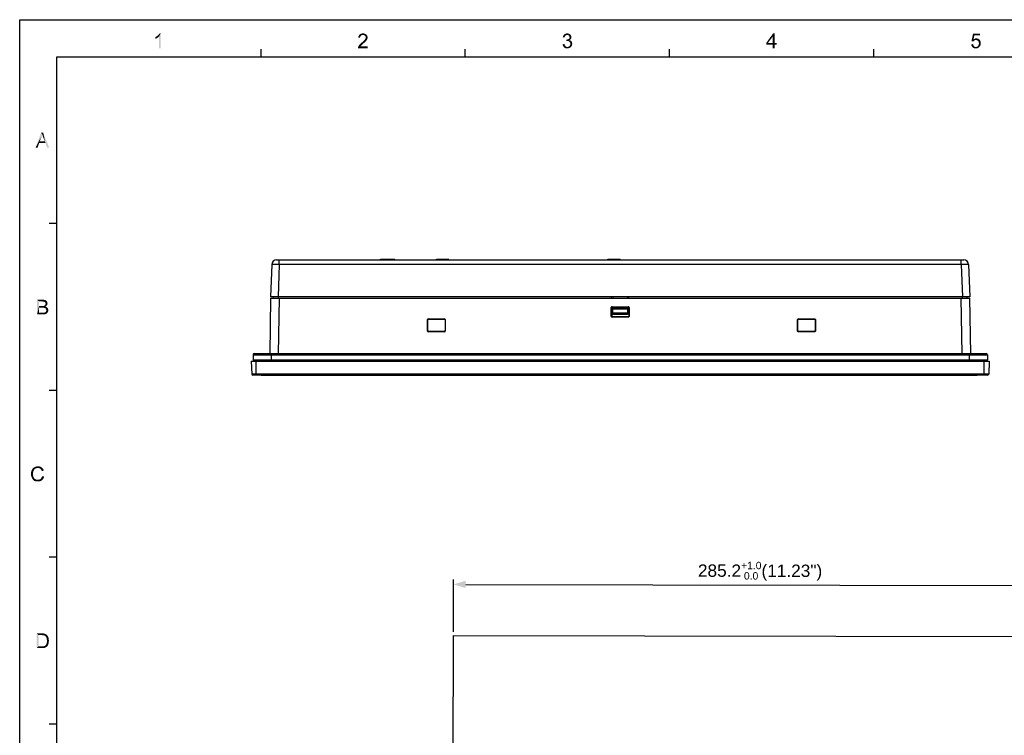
# Model space of a CAD drawing. Extents: x 0 to 1189, y 0 to 841.
# Tile 7 of 96: x 0 to 399, y 551 to 841. Entities that reach past the tile are written whole.
import ezdxf

# ---------------------------------------------------------------- set-up
doc = ezdxf.new("R2010")
doc.units = 0
doc.header["$LTSCALE"] = 65.395
doc.header["$PDMODE"] = 3
doc.header["$PDSIZE"] = 0.3125
doc.layers.get('0').update_dxf_attribs({"linetype": 'CONTINUOUS'})
doc.layers.get('Defpoints').update_dxf_attribs({"linetype": 'CONTINUOUS'})
doc.layers.add('7_ALL_FEATURES', color=7, linetype='CONTINUOUS')
doc.layers.add('8_ALL_NOTES_BALLOONS_SYMBOLS_GT', color=7, linetype='CONTINUOUS')
doc.styles.add('TEXTSTYLE_2', font='arial.ttf')
doc.dimstyles.new('DIMSTYLE_2', dxfattribs={"dimtxt": 5, "dimasz": 5, "dimexe": 2, "dimexo": 1.5, "dimgap": 1.25, "dimtad": 1, "dimdec": 1, "dimzin": 0, "dimdsep": 46, "dimtxsty": 'TEXTSTYLE_2', "dimblk": '_ARROW_FILLED', "dimblk1": '_ARROW_FILLED', "dimblk2": '_ARROW_FILLED', "dimcen": 0.09, "dimadec": 0, "dimazin": 0, "dimtol": 1, "dimtp": 1, "dimtfac": 0.6, "dimtdec": 1, "dimtofl": 0, "dimtmove": 0, "dimatfit": 3, "dimldrblk": '_ARROW_FILLED', "dimfxl": 0, "dimtolj": 1, "dimtzin": 0, "dimarcsym": 0})

# ---------------------------------------------------------------- blocks, each defined once
blk = doc.blocks.new('_ARROW_FILLED')
at = {"color": 0, "linetype": 'ByBlock'}
blk.add_solid([(0, 0), (-1, 0.3), (-1, -0.3)], dxfattribs=at)
blk = doc.blocks.new('*D4')
at = {"color": 0, "linetype": 'Continuous', "lineweight": -2}
for p, q in [((175.73, 593.11), (175.77, 614.27)), ((180.77, 612.26), (455.99, 611.79)), ((460.96, 592.62), (460.99, 613.78))]:
    blk.add_line(p, q, dxfattribs=at)
at = {"layer": 'Defpoints', "color": 0, "linetype": 'Continuous'}
for p in [(460.99, 611.78), (175.73, 591.61), (460.95, 591.12)]:
    blk.add_point(p, dxfattribs=at)
at = {"color": 0, "linetype": 'Continuous', "lineweight": -2, "xscale": 5, "yscale": 5, "zscale": 5}
for p, rotation in [((175.77, 612.27), 179.9018885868), ((460.99, 611.78), 359.9018885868)]:
    blk.add_blockref('_ARROW_FILLED', p, dxfattribs=dict(at, rotation=rotation))
at = {"color": 0, "linetype": 'Continuous', "insert": (300.02, 617.61), "char_height": 5, "attachment_point": 5, "rotation": 359.9019, "style": 'TEXTSTYLE_2'}
blk.add_mtext('\\A1;285.2{\\H3.000000;\\S+1.0^  0.0;}(11.23")', dxfattribs=at)

msp = doc.modelspace()

# ---------------------------------------------------------------- linework, layer by layer
at = {"color": 4, "linetype": 'Continuous'}
for p, q in [((0, 0), (0, 841)), ((0, 841), (1189, 841))]:
    msp.add_line(p, q, dxfattribs=at)
at = {"color": 3, "linetype": 'Continuous'}
for p, q in [((15, 15), (15, 826)), ((15, 826), (1174, 826)), ((97.79, 826), (97.79, 829)), ((180.57, 826), (180.57, 829)), ((263.36, 826), (263.36, 829)), ((346.14, 826), (346.14, 829)), ((15, 758.42), (12, 758.42)), ((15, 690.83), (12, 690.83)), ((15, 623.25), (12, 623.25)), ((15, 555.67), (12, 555.67))]:
    msp.add_line(p, q, dxfattribs=at)
at = {"color": 7, "linetype": 'Continuous'}
for p, q in [((94.8, 702.84), (94.8, 702.74)), ((391.89, 702.84), (391.9, 702.74))]:
    msp.add_line(p, q, dxfattribs=at)
at = {"color": 1, "linetype": 'Continuous'}
for points in [[(54.95, 833.95), (55.22, 834.08), (56.42, 834.13)], [(54.95, 833.95), (56.42, 834.13), (56.11, 833.86)], [(56.11, 833.86), (54.95, 833.24), (54.95, 833.95)], [(56.42, 834.13), (55.22, 834.08), (55.53, 834.26)], [(55.53, 834.26), (55.75, 834.44), (57.18, 835.46)], [(56.42, 834.13), (55.53, 834.26), (57.18, 835.46)], [(55.75, 834.44), (56.02, 834.66), (57.18, 835.46)], [(56.02, 834.66), (56.24, 834.84), (57.18, 835.46)], [(56.24, 834.84), (56.42, 835.06), (57.18, 835.46)], [(56.42, 835.06), (56.55, 835.24), (57.18, 835.46)], [(56.42, 829.46), (56.42, 834.13), (57.18, 835.46)], [(56.42, 829.46), (57.18, 835.46), (57.18, 829.46)], [(57.18, 835.46), (56.55, 835.24), (56.69, 835.46)], [(137.96, 833.91), (137.21, 833.73), (137.25, 834.08)], [(137.21, 833.73), (137.96, 833.91), (137.96, 833.64)], [(138.14, 834.31), (137.25, 834.08), (137.38, 834.44)], [(138.14, 834.31), (138.01, 834.13), (137.25, 834.08)], [(137.25, 834.08), (138.01, 834.13), (137.96, 833.91)], [(138.63, 834.75), (138.41, 834.62), (137.38, 834.44)], [(138.63, 834.75), (137.38, 834.44), (137.56, 834.75)], [(138.41, 834.62), (138.27, 834.48), (137.38, 834.44)], [(137.38, 834.44), (138.27, 834.48), (138.14, 834.31)], [(140.45, 834.97), (137.56, 834.75), (137.78, 835.02)], [(140.45, 834.97), (139.12, 834.84), (137.56, 834.75)], [(139.12, 834.84), (138.85, 834.79), (137.56, 834.75)], [(137.56, 834.75), (138.85, 834.79), (138.63, 834.75)], [(140.18, 835.19), (137.78, 835.02), (138.05, 835.19)], [(137.78, 835.02), (140.18, 835.19), (140.45, 834.97)], [(139.87, 835.33), (138.05, 835.19), (138.36, 835.33)], [(138.05, 835.19), (139.87, 835.33), (140.18, 835.19)], [(139.52, 835.42), (138.36, 835.33), (138.72, 835.42)], [(138.36, 835.33), (139.52, 835.42), (139.87, 835.33)], [(138.72, 835.42), (139.12, 835.46), (139.52, 835.42)], [(139.34, 834.79), (139.12, 834.84), (140.45, 834.97)], [(139.56, 834.75), (139.34, 834.79), (140.45, 834.97)], [(139.56, 834.75), (140.45, 834.97), (140.67, 834.71)], [(140.67, 834.71), (139.74, 834.66), (139.56, 834.75)], [(139.92, 834.53), (139.74, 834.66), (140.67, 834.71)], [(139.92, 834.53), (140.67, 834.71), (140.85, 834.44)], [(140.85, 834.44), (140.05, 834.39), (139.92, 834.53)], [(140.14, 834.22), (140.05, 834.39), (140.85, 834.44)], [(140.14, 834.22), (140.85, 834.44), (140.94, 834.13)], [(140.94, 834.13), (140.18, 834.04), (140.14, 834.22)], [(140.23, 833.82), (140.18, 834.04), (140.94, 834.13)], [(140.23, 833.82), (140.94, 834.13), (140.98, 833.77)], [(220.88, 834.04), (220.08, 833.91), (220.13, 834.22)], [(220.08, 833.91), (220.88, 834.04), (220.84, 833.82)], [(221.06, 834.44), (220.13, 834.22), (220.26, 834.53)], [(221.06, 834.44), (220.93, 834.26), (220.13, 834.22)], [(220.13, 834.22), (220.93, 834.26), (220.88, 834.04)], [(221.68, 834.79), (221.5, 834.75), (220.26, 834.53)], [(221.68, 834.79), (220.26, 834.53), (220.44, 834.79)], [(221.5, 834.75), (221.33, 834.66), (220.26, 834.53)], [(221.33, 834.66), (221.19, 834.57), (220.26, 834.53)], [(220.26, 834.53), (221.19, 834.57), (221.06, 834.44)], [(223.1, 834.97), (220.44, 834.79), (220.66, 835.02)], [(223.1, 834.97), (221.86, 834.84), (220.44, 834.79)], [(220.44, 834.79), (221.86, 834.84), (221.68, 834.79)], [(222.93, 835.11), (220.66, 835.02), (220.93, 835.19)], [(220.66, 835.02), (222.93, 835.11), (223.1, 834.97)], [(222.53, 835.33), (222.75, 835.24), (220.93, 835.19)], [(222.53, 835.33), (220.93, 835.19), (221.19, 835.33)], [(220.93, 835.19), (222.75, 835.24), (222.93, 835.11)], [(222.08, 835.42), (222.3, 835.37), (221.19, 835.33)], [(222.08, 835.42), (221.19, 835.33), (221.5, 835.42)], [(221.19, 835.33), (222.3, 835.37), (222.53, 835.33)], [(221.5, 835.42), (221.86, 835.46), (222.08, 835.42)], [(221.86, 834.84), (223.1, 834.97), (223.24, 834.84)], [(223.24, 834.84), (222.08, 834.79), (221.86, 834.84)], [(222.26, 834.75), (222.08, 834.79), (223.24, 834.84)], [(222.39, 834.66), (222.26, 834.75), (223.24, 834.84)], [(222.39, 834.66), (223.24, 834.84), (223.37, 834.66)], [(223.37, 834.66), (222.57, 834.57), (222.39, 834.66)], [(222.57, 834.57), (223.37, 834.66), (223.46, 834.48)], [(223.46, 834.48), (222.66, 834.44), (222.57, 834.57)], [(222.66, 834.44), (223.46, 834.48), (223.5, 834.31)], [(223.5, 834.31), (222.75, 834.26), (222.66, 834.44)], [(222.79, 834.08), (222.75, 834.26), (223.5, 834.31)], [(222.79, 834.08), (223.5, 834.31), (223.55, 834.08)], [(223.55, 834.08), (222.84, 833.91), (222.79, 834.08)], [(223.59, 833.91), (223.55, 833.73), (222.79, 833.68)], [(223.59, 833.91), (222.79, 833.68), (222.84, 833.91)], [(222.84, 833.91), (223.55, 834.08), (223.59, 833.91)], [(305.89, 835.46), (305.13, 834.17), (302.51, 831.55)], [(305.89, 835.46), (302.51, 831.55), (305.31, 835.46)], [(302.51, 831.55), (305.13, 834.17), (303.22, 831.55)], [(305.13, 831.55), (305.13, 834.17), (305.89, 835.46)], [(305.13, 831.55), (305.89, 835.46), (305.89, 831.55)], [(386.85, 834.62), (385.7, 832.31), (386.32, 835.37)], [(386.85, 834.62), (386.54, 833.02), (385.7, 832.31)], [(386.32, 835.37), (389.16, 835.37), (386.85, 834.62)], [(386.85, 834.62), (389.16, 835.37), (389.16, 834.62)], [(56.11, 833.86), (55.71, 833.59), (54.95, 833.24)], [(55.71, 833.59), (55.31, 833.37), (54.95, 833.24)], [(137.12, 829.73), (137.16, 829.95), (141.03, 830.22)], [(137.12, 829.46), (137.12, 829.73), (141.03, 830.22)], [(137.12, 829.46), (141.03, 830.22), (141.03, 829.46)], [(138.23, 830.39), (138.1, 830.22), (137.16, 829.95)], [(138.23, 830.39), (137.16, 829.95), (137.34, 830.39)], [(138.1, 830.22), (141.03, 830.22), (137.16, 829.95)], [(138.54, 830.71), (137.34, 830.39), (137.61, 830.79)], [(138.54, 830.71), (138.41, 830.57), (137.34, 830.39)], [(137.34, 830.39), (138.41, 830.57), (138.23, 830.39)], [(138.72, 830.88), (137.61, 830.79), (137.78, 830.97)], [(137.61, 830.79), (138.72, 830.88), (138.54, 830.71)], [(138.98, 831.06), (137.78, 830.97), (138.01, 831.19)], [(137.78, 830.97), (138.98, 831.06), (138.72, 830.88)], [(139.25, 831.33), (138.01, 831.19), (138.27, 831.46)], [(138.01, 831.19), (139.25, 831.33), (138.98, 831.06)], [(139.61, 831.64), (138.27, 831.46), (138.54, 831.68)], [(138.27, 831.46), (139.61, 831.64), (139.25, 831.33)], [(139.92, 831.91), (138.54, 831.68), (138.81, 831.91)], [(138.54, 831.68), (139.92, 831.91), (139.61, 831.64)], [(138.81, 831.91), (138.98, 832.08), (140.18, 832.17)], [(138.81, 831.91), (140.18, 832.17), (139.92, 831.91)], [(140.18, 832.17), (138.98, 832.08), (139.21, 832.26)], [(140.36, 832.35), (139.21, 832.26), (139.38, 832.44)], [(139.21, 832.26), (140.36, 832.35), (140.18, 832.17)], [(140.5, 832.57), (139.38, 832.44), (139.52, 832.57)], [(139.38, 832.44), (140.5, 832.57), (140.36, 832.35)], [(139.52, 832.57), (139.65, 832.71), (140.63, 832.75)], [(139.52, 832.57), (140.63, 832.75), (140.5, 832.57)], [(140.63, 832.75), (139.65, 832.71), (139.78, 832.84)], [(140.76, 832.93), (139.78, 832.84), (139.87, 832.97)], [(139.78, 832.84), (140.76, 832.93), (140.63, 832.75)], [(140.81, 833.11), (139.87, 832.97), (140.01, 833.19)], [(139.87, 832.97), (140.81, 833.11), (140.76, 832.93)], [(140.01, 833.19), (140.14, 833.42), (140.94, 833.46)], [(140.01, 833.19), (140.94, 833.46), (140.81, 833.11)], [(140.94, 833.46), (140.14, 833.42), (140.18, 833.59)], [(140.98, 833.77), (140.18, 833.59), (140.23, 833.82)], [(140.18, 833.59), (140.98, 833.77), (140.94, 833.46)], [(220.04, 831.06), (220.79, 831.15), (220.84, 830.84)], [(220.84, 830.84), (220.08, 830.66), (220.04, 831.06)], [(220.08, 830.66), (220.84, 830.84), (220.93, 830.62)], [(220.93, 830.62), (220.21, 830.35), (220.08, 830.66)], [(220.93, 830.62), (221.06, 830.39), (220.21, 830.35)], [(220.21, 830.35), (221.06, 830.39), (221.19, 830.26)], [(221.19, 830.26), (220.39, 830.08), (220.21, 830.35)], [(221.19, 830.26), (221.33, 830.13), (220.39, 830.08)], [(220.39, 830.08), (221.33, 830.13), (221.5, 830.04)], [(221.5, 830.04), (220.61, 829.82), (220.39, 830.08)], [(221.5, 830.04), (221.73, 829.99), (220.61, 829.82)], [(222.17, 829.99), (223.33, 829.91), (220.61, 829.82)], [(221.9, 829.99), (222.17, 829.99), (220.61, 829.82)], [(221.73, 829.99), (221.9, 829.99), (220.61, 829.82)], [(221.68, 832.93), (221.46, 832.31), (221.55, 832.97)], [(223.1, 832.93), (222.93, 832.79), (221.46, 832.31)], [(221.68, 832.93), (223.1, 832.93), (221.46, 832.31)], [(222.93, 832.79), (222.75, 832.71), (221.46, 832.31)], [(222.75, 832.71), (223.01, 832.62), (221.46, 832.31)], [(223.01, 832.62), (221.77, 832.35), (221.46, 832.31)], [(221.68, 832.93), (221.9, 832.97), (223.24, 833.06)], [(221.68, 832.93), (223.24, 833.06), (223.1, 832.93)], [(223.01, 832.62), (223.24, 832.53), (221.77, 832.35)], [(223.24, 832.53), (223.41, 832.39), (221.77, 832.35)], [(221.99, 832.35), (221.77, 832.35), (223.41, 832.39)], [(221.9, 832.97), (222.08, 833.02), (223.24, 833.06)], [(222.21, 832.35), (221.99, 832.35), (223.41, 832.39)], [(223.24, 833.06), (222.08, 833.02), (222.26, 833.06)], [(222.17, 829.99), (222.39, 830.08), (223.55, 830.17)], [(222.17, 829.99), (223.55, 830.17), (223.33, 829.91)], [(222.44, 832.31), (222.21, 832.35), (223.41, 832.39)], [(223.37, 833.19), (222.26, 833.06), (222.48, 833.19)], [(222.26, 833.06), (223.37, 833.19), (223.24, 833.06)], [(223.55, 830.17), (222.39, 830.08), (222.61, 830.17)], [(222.44, 832.31), (223.41, 832.39), (223.59, 832.22)], [(223.59, 832.22), (222.61, 832.17), (222.44, 832.31)], [(222.48, 833.19), (222.61, 833.33), (223.46, 833.37)], [(222.48, 833.19), (223.46, 833.37), (223.37, 833.19)], [(223.46, 833.37), (222.61, 833.33), (222.75, 833.46)], [(222.79, 832.04), (222.61, 832.17), (223.59, 832.22)], [(222.61, 830.17), (222.79, 830.35), (223.73, 830.48)], [(222.61, 830.17), (223.73, 830.48), (223.55, 830.17)], [(223.5, 833.55), (222.75, 833.46), (222.79, 833.68)], [(222.75, 833.46), (223.5, 833.55), (223.46, 833.37)], [(222.79, 833.68), (223.55, 833.73), (223.5, 833.55)], [(222.79, 832.04), (223.59, 832.22), (223.73, 831.99)], [(223.73, 831.99), (222.93, 831.86), (222.79, 832.04)], [(223.73, 830.48), (222.79, 830.35), (222.93, 830.53)], [(222.93, 831.86), (223.73, 831.99), (223.81, 831.77)], [(223.81, 831.77), (223.06, 831.68), (222.93, 831.86)], [(222.93, 830.53), (223.06, 830.75), (223.86, 830.84)], [(222.93, 830.53), (223.86, 830.84), (223.73, 830.48)], [(223.06, 831.68), (223.81, 831.77), (223.86, 831.51)], [(223.86, 831.51), (223.1, 831.46), (223.06, 831.68)], [(223.86, 830.84), (223.06, 830.75), (223.1, 830.97)], [(223.1, 831.46), (223.86, 831.51), (223.9, 831.24)], [(223.9, 831.24), (223.15, 831.19), (223.1, 831.46)], [(223.1, 830.97), (223.15, 831.19), (223.9, 831.24)], [(223.1, 830.97), (223.9, 831.24), (223.86, 830.84)], [(305.89, 831.55), (306.69, 831.55), (302.51, 830.88)], [(305.13, 831.55), (305.89, 831.55), (302.51, 830.88)], [(303.22, 831.55), (305.13, 831.55), (302.51, 830.88)], [(303.22, 831.55), (302.51, 830.88), (302.51, 831.55)], [(305.13, 830.88), (302.51, 830.88), (306.69, 831.55)], [(305.89, 830.88), (305.13, 830.88), (306.69, 831.55)], [(305.89, 830.88), (305.13, 829.46), (305.13, 830.88)], [(305.13, 829.46), (305.89, 830.88), (305.89, 829.46)], [(305.89, 830.88), (306.69, 831.55), (306.69, 830.88)], [(385.61, 831.06), (386.36, 831.11), (386.41, 830.84)], [(386.41, 830.84), (385.65, 830.66), (385.61, 831.06)], [(385.65, 830.66), (386.41, 830.84), (386.5, 830.62)], [(386.5, 830.62), (385.79, 830.35), (385.65, 830.66)], [(386.54, 833.02), (387.12, 832.71), (385.7, 832.31)], [(387.12, 832.71), (386.99, 832.66), (385.7, 832.31)], [(386.99, 832.66), (386.85, 832.57), (385.7, 832.31)], [(386.85, 832.57), (386.63, 832.39), (385.7, 832.31)], [(385.7, 832.31), (386.63, 832.39), (386.45, 832.22)], [(386.5, 830.62), (386.59, 830.39), (385.79, 830.35)], [(385.79, 830.35), (386.59, 830.39), (386.72, 830.26)], [(386.72, 830.26), (385.92, 830.08), (385.79, 830.35)], [(386.72, 830.26), (386.9, 830.13), (385.92, 830.08)], [(385.92, 830.08), (386.9, 830.13), (387.03, 830.04)], [(387.03, 830.04), (386.14, 829.82), (385.92, 830.08)], [(387.03, 830.04), (387.25, 829.99), (386.14, 829.82)], [(387.74, 829.99), (388.85, 829.91), (386.14, 829.82)], [(387.47, 829.99), (387.74, 829.99), (386.14, 829.82)], [(387.25, 829.99), (387.47, 829.99), (386.14, 829.82)], [(388.63, 833.15), (386.54, 833.02), (386.81, 833.19)], [(386.54, 833.02), (388.63, 833.15), (388.94, 832.88)], [(386.54, 833.02), (388.94, 832.88), (387.47, 832.75)], [(386.54, 833.02), (387.47, 832.75), (387.12, 832.71)], [(388.36, 833.28), (386.81, 833.19), (387.07, 833.33)], [(386.81, 833.19), (388.36, 833.28), (388.63, 833.15)], [(388.01, 833.42), (387.07, 833.33), (387.34, 833.42)], [(387.07, 833.33), (388.01, 833.42), (388.36, 833.28)], [(387.12, 832.71), (387.47, 832.75), (387.3, 832.71)], [(387.34, 833.42), (387.65, 833.46), (388.01, 833.42)], [(387.74, 832.71), (387.47, 832.75), (388.94, 832.88)], [(388.01, 832.66), (387.74, 832.71), (388.94, 832.88)], [(388.99, 830.08), (387.74, 829.99), (387.96, 830.08)], [(387.74, 829.99), (388.99, 830.08), (388.85, 829.91)], [(387.96, 830.08), (388.19, 830.17), (389.21, 830.39)], [(387.96, 830.08), (389.21, 830.39), (388.99, 830.08)], [(388.01, 832.66), (388.94, 832.88), (389.16, 832.62)], [(389.16, 832.62), (388.19, 832.53), (388.01, 832.66)], [(388.36, 832.39), (388.19, 832.53), (389.16, 832.62)], [(388.19, 830.17), (388.36, 830.35), (389.21, 830.39)], [(388.36, 832.39), (389.16, 832.62), (389.34, 832.26)], [(389.34, 832.26), (388.5, 832.17), (388.36, 832.39)], [(389.21, 830.39), (388.36, 830.35), (388.5, 830.57)], [(388.63, 831.95), (388.5, 832.17), (389.34, 832.26)], [(389.34, 830.75), (388.5, 830.57), (388.63, 830.84)], [(388.5, 830.57), (389.34, 830.75), (389.21, 830.39)], [(388.63, 831.95), (389.34, 832.26), (389.43, 831.91)], [(389.43, 831.91), (388.67, 831.68), (388.63, 831.95)], [(389.43, 831.11), (388.63, 830.84), (388.67, 831.11)], [(388.63, 830.84), (389.43, 831.11), (389.34, 830.75)], [(388.67, 831.68), (389.43, 831.91), (389.47, 831.51)], [(389.47, 831.51), (388.72, 831.42), (388.67, 831.68)], [(388.67, 831.11), (388.72, 831.42), (389.47, 831.51)], [(388.67, 831.11), (389.47, 831.51), (389.43, 831.11)], [(220.61, 829.82), (223.33, 829.91), (223.01, 829.64)], [(223.01, 829.64), (220.88, 829.59), (220.61, 829.82)], [(220.88, 829.59), (223.01, 829.64), (222.66, 829.51)], [(222.66, 829.51), (221.19, 829.46), (220.88, 829.59)], [(221.5, 829.42), (221.19, 829.46), (222.66, 829.51)], [(221.5, 829.42), (222.66, 829.51), (222.3, 829.42)], [(222.3, 829.42), (221.9, 829.37), (221.5, 829.42)], [(386.14, 829.82), (388.85, 829.91), (388.67, 829.77)], [(388.67, 829.77), (386.45, 829.59), (386.14, 829.82)], [(388.67, 829.77), (388.5, 829.64), (386.45, 829.59)], [(386.45, 829.59), (388.5, 829.64), (388.32, 829.55)], [(388.32, 829.55), (386.72, 829.46), (386.45, 829.59)], [(387.92, 829.46), (386.72, 829.46), (388.32, 829.55)], [(387.92, 829.46), (387.07, 829.42), (386.72, 829.46)], [(387.07, 829.42), (387.92, 829.46), (387.7, 829.42)], [(387.7, 829.42), (387.47, 829.37), (387.07, 829.42)], [(387.92, 829.46), (388.32, 829.55), (388.14, 829.46)], [(9.1, 794.57), (6.44, 789.19), (8.66, 795.19)], [(9.1, 794.57), (8.93, 793.95), (6.44, 789.19)], [(8.66, 795.19), (9.55, 795.19), (9.1, 794.57)], [(9.19, 794.3), (9.1, 794.57), (9.55, 795.19)], [(9.33, 793.99), (9.19, 794.3), (9.55, 795.19)], [(9.41, 793.64), (9.33, 793.99), (9.55, 795.19)], [(9.55, 793.28), (9.41, 793.64), (9.55, 795.19)], [(10.17, 791.72), (9.55, 793.28), (9.55, 795.19)], [(10.39, 791.06), (10.17, 791.72), (9.55, 795.19)], [(11.1, 789.19), (10.39, 791.06), (9.55, 795.19)], [(11.1, 789.19), (9.55, 795.19), (11.95, 789.19)], [(8.93, 793.95), (8.75, 793.37), (6.44, 789.19)], [(8.75, 793.37), (8.13, 791.72), (6.44, 789.19)], [(8.13, 791.72), (7.9, 791.06), (6.44, 789.19)], [(6.44, 789.19), (7.9, 791.06), (7.28, 789.19)], [(8.13, 791.72), (10.17, 791.72), (7.9, 791.06)], [(10.39, 791.06), (7.9, 791.06), (10.17, 791.72)], [(7.06, 727.61), (9.28, 727.61), (7.86, 726.9)], [(7.86, 726.9), (7.06, 721.61), (7.06, 727.61)], [(7.86, 726.9), (7.86, 725.07), (7.06, 721.61)], [(9.28, 727.61), (9.59, 727.56), (7.86, 726.9)], [(9.59, 727.56), (9.9, 727.52), (7.86, 726.9)], [(9.9, 727.52), (10.17, 727.47), (7.86, 726.9)], [(10.17, 727.47), (10.39, 727.39), (7.86, 726.9)], [(10.39, 727.39), (10.57, 727.3), (7.86, 726.9)], [(10.57, 727.3), (10.75, 727.16), (7.86, 726.9)], [(10.75, 727.16), (10.88, 727.03), (7.86, 726.9)], [(9.01, 726.9), (7.86, 726.9), (10.88, 727.03)], [(9.33, 726.85), (9.01, 726.9), (10.88, 727.03)], [(9.55, 726.85), (9.33, 726.85), (10.88, 727.03)], [(9.55, 726.85), (10.88, 727.03), (11.01, 726.85)], [(11.01, 726.85), (9.77, 726.81), (9.55, 726.85)], [(9.9, 726.81), (9.77, 726.81), (11.01, 726.85)], [(10.04, 726.72), (9.9, 726.81), (11.01, 726.85)], [(10.13, 726.67), (10.04, 726.72), (11.01, 726.85)], [(10.13, 726.67), (11.01, 726.85), (11.15, 726.67)], [(11.15, 726.67), (10.26, 726.59), (10.13, 726.67)], [(10.3, 726.5), (10.26, 726.59), (11.15, 726.67)], [(10.3, 726.5), (11.15, 726.67), (11.19, 726.45)], [(11.19, 726.45), (10.44, 726.23), (10.3, 726.5)], [(11.19, 726.45), (11.24, 726.27), (10.44, 726.23)], [(10.44, 726.23), (11.24, 726.27), (11.28, 726.05)], [(11.28, 726.05), (10.48, 725.96), (10.44, 726.23)], [(7.86, 725.07), (7.86, 724.36), (7.06, 721.61)], [(7.86, 724.36), (7.86, 722.32), (7.06, 721.61)], [(9.9, 722.32), (11.19, 722.23), (7.06, 721.61)], [(9.77, 722.32), (9.9, 722.32), (7.06, 721.61)], [(9.68, 722.32), (9.77, 722.32), (7.06, 721.61)], [(9.5, 722.32), (9.68, 722.32), (7.06, 721.61)], [(9.33, 722.32), (9.5, 722.32), (7.06, 721.61)], [(7.86, 722.32), (9.33, 722.32), (7.06, 721.61)], [(11.19, 722.23), (11.06, 722.1), (7.06, 721.61)], [(9.73, 725.07), (10.79, 725.03), (7.86, 724.36)], [(9.55, 725.07), (9.73, 725.07), (7.86, 724.36)], [(9.37, 725.07), (9.55, 725.07), (7.86, 724.36)], [(9.1, 725.07), (9.37, 725.07), (7.86, 724.36)], [(7.86, 725.07), (9.1, 725.07), (7.86, 724.36)], [(10.79, 725.03), (10.61, 724.9), (7.86, 724.36)], [(10.61, 724.9), (10.39, 724.81), (7.86, 724.36)], [(10.39, 724.81), (10.66, 724.67), (7.86, 724.36)], [(10.66, 724.67), (10.88, 724.59), (7.86, 724.36)], [(10.88, 724.59), (11.1, 724.41), (7.86, 724.36)], [(9.19, 724.36), (7.86, 724.36), (11.1, 724.41)], [(9.46, 724.32), (9.19, 724.36), (11.1, 724.41)], [(9.68, 724.32), (9.46, 724.32), (11.1, 724.41)], [(9.9, 724.27), (9.68, 724.32), (11.1, 724.41)], [(9.73, 725.07), (9.86, 725.12), (10.93, 725.16)], [(9.73, 725.07), (10.93, 725.16), (10.79, 725.03)], [(10.93, 725.16), (9.86, 725.12), (9.99, 725.16)], [(10.08, 724.23), (9.9, 724.27), (11.1, 724.41)], [(11.28, 722.36), (9.9, 722.32), (10.13, 722.41)], [(9.9, 722.32), (11.28, 722.36), (11.19, 722.23)], [(9.99, 725.16), (10.13, 725.25), (11.06, 725.34)], [(9.99, 725.16), (11.06, 725.34), (10.93, 725.16)], [(10.08, 724.23), (11.1, 724.41), (11.28, 724.23)], [(11.28, 724.23), (10.21, 724.19), (10.08, 724.23)], [(11.06, 725.34), (10.13, 725.25), (10.21, 725.34)], [(10.13, 722.41), (10.35, 722.5), (11.37, 722.54)], [(10.13, 722.41), (11.37, 722.54), (11.28, 722.36)], [(10.21, 725.34), (10.3, 725.43), (11.15, 725.52)], [(10.21, 725.34), (11.15, 725.52), (11.06, 725.34)], [(10.35, 724.1), (10.21, 724.19), (11.28, 724.23)], [(11.15, 725.52), (10.3, 725.43), (10.39, 725.52)], [(10.35, 724.1), (11.28, 724.23), (11.41, 724.05)], [(11.41, 724.05), (10.48, 724.01), (10.35, 724.1)], [(11.37, 722.54), (10.35, 722.5), (10.53, 722.63)], [(10.39, 725.52), (10.44, 725.65), (11.19, 725.7)], [(10.39, 725.52), (11.19, 725.7), (11.15, 725.52)], [(11.24, 725.87), (10.44, 725.79), (10.48, 725.96)], [(10.44, 725.79), (11.24, 725.87), (11.19, 725.7)], [(11.19, 725.7), (10.44, 725.65), (10.44, 725.79)], [(10.48, 725.96), (11.28, 726.05), (11.24, 725.87)], [(10.57, 723.92), (10.48, 724.01), (11.41, 724.05)], [(11.46, 722.72), (10.53, 722.63), (10.66, 722.81)], [(10.53, 722.63), (11.46, 722.72), (11.37, 722.54)], [(10.57, 723.92), (11.41, 724.05), (11.5, 723.83)], [(11.5, 723.83), (10.66, 723.79), (10.57, 723.92)], [(10.7, 723.65), (10.66, 723.79), (11.5, 723.83)], [(11.55, 722.94), (10.66, 722.81), (10.75, 723.07)], [(10.66, 722.81), (11.55, 722.94), (11.46, 722.72)], [(10.7, 723.65), (11.5, 723.83), (11.55, 723.56)], [(11.55, 723.56), (10.75, 723.47), (10.7, 723.65)], [(10.79, 723.34), (10.75, 723.47), (11.55, 723.56)], [(11.59, 723.34), (11.55, 723.12), (10.75, 723.07)], [(11.59, 723.34), (10.75, 723.07), (10.79, 723.34)], [(10.75, 723.07), (11.55, 723.12), (11.55, 722.94)], [(10.79, 723.34), (11.55, 723.56), (11.59, 723.34)], [(11.06, 722.1), (10.97, 721.96), (7.06, 721.61)], [(10.97, 721.96), (10.79, 721.87), (7.06, 721.61)], [(10.79, 721.87), (10.66, 721.83), (7.06, 721.61)], [(10.66, 721.83), (10.48, 721.74), (7.06, 721.61)], [(10.48, 721.74), (10.3, 721.7), (7.06, 721.61)], [(10.3, 721.7), (10.08, 721.65), (7.06, 721.61)], [(9.33, 721.61), (7.06, 721.61), (10.08, 721.65)], [(9.59, 721.61), (9.33, 721.61), (10.08, 721.65)], [(9.59, 721.61), (10.08, 721.65), (9.86, 721.61)], [(5.85, 658.69), (5.67, 658.42), (4.78, 658.29)], [(5.85, 658.69), (4.78, 658.29), (4.96, 658.69)], [(4.78, 658.29), (5.67, 658.42), (5.58, 658.2)], [(6.02, 658.87), (4.96, 658.69), (5.14, 659)], [(4.96, 658.69), (6.02, 658.87), (5.85, 658.69)], [(6.47, 659.18), (5.14, 659), (5.36, 659.27)], [(6.47, 659.18), (6.2, 659.05), (5.14, 659)], [(5.14, 659), (6.2, 659.05), (6.02, 658.87)], [(7.36, 659.4), (5.36, 659.27), (5.62, 659.54)], [(7.36, 659.4), (7.05, 659.36), (5.36, 659.27)], [(7.05, 659.36), (6.74, 659.31), (5.36, 659.27)], [(5.36, 659.27), (6.74, 659.31), (6.47, 659.18)], [(8.91, 659.62), (5.62, 659.54), (5.94, 659.71)], [(7.36, 659.4), (5.62, 659.54), (8.91, 659.62)], [(8.6, 659.85), (5.94, 659.71), (6.29, 659.89)], [(5.94, 659.71), (8.6, 659.85), (8.91, 659.62)], [(8.25, 659.98), (6.29, 659.89), (6.65, 659.98)], [(6.29, 659.89), (8.25, 659.98), (8.6, 659.85)], [(7.85, 660.07), (6.65, 659.98), (7, 660.07)], [(6.65, 659.98), (7.85, 660.07), (8.25, 659.98)], [(7, 660.07), (7.4, 660.11), (7.85, 660.07)], [(7.67, 659.36), (7.36, 659.4), (8.91, 659.62)], [(7.67, 659.36), (8.91, 659.62), (9.22, 659.36)], [(9.22, 659.36), (7.94, 659.31), (7.67, 659.36)], [(8.16, 659.22), (7.94, 659.31), (9.22, 659.36)], [(8.38, 659.09), (8.16, 659.22), (9.22, 659.36)], [(8.38, 659.09), (9.22, 659.36), (9.45, 659.09)], [(9.45, 659.09), (8.56, 658.91), (8.38, 659.09)], [(8.56, 658.91), (9.45, 659.09), (9.62, 658.74)], [(9.62, 658.74), (8.74, 658.69), (8.56, 658.91)], [(8.87, 658.47), (8.74, 658.69), (9.62, 658.74)], [(8.87, 658.47), (9.62, 658.74), (9.8, 658.34)], [(9.8, 658.34), (9, 658.16), (8.87, 658.47)], [(5.49, 657.89), (4.6, 657.49), (4.69, 657.94)], [(5.49, 657.89), (5.45, 657.62), (4.6, 657.49)], [(4.6, 657.49), (5.45, 657.62), (5.4, 657.36)], [(5.4, 657.36), (4.6, 657.05), (4.6, 657.49)], [(4.6, 657.05), (5.4, 657.36), (5.4, 657.05)], [(5.4, 657.05), (5.4, 656.69), (4.6, 656.65)], [(5.4, 657.05), (4.6, 656.65), (4.6, 657.05)], [(4.6, 656.65), (5.4, 656.69), (5.45, 656.34)], [(5.45, 656.34), (4.65, 656.2), (4.6, 656.65)], [(4.65, 656.2), (5.45, 656.34), (5.49, 656.02)], [(5.49, 656.02), (4.78, 655.85), (4.65, 656.2)], [(5.58, 658.2), (4.69, 657.94), (4.78, 658.29)], [(4.69, 657.94), (5.58, 658.2), (5.49, 657.89)], [(4.78, 655.85), (5.49, 656.02), (5.62, 655.76)], [(5.62, 655.76), (4.91, 655.45), (4.78, 655.85)], [(5.62, 655.76), (5.71, 655.49), (4.91, 655.45)], [(4.91, 655.45), (5.71, 655.49), (5.89, 655.27)], [(5.89, 655.27), (5.09, 655.09), (4.91, 655.45)], [(5.09, 655.09), (5.89, 655.27), (6.07, 655.05)], [(6.07, 655.05), (5.31, 654.78), (5.09, 655.09)], [(6.07, 655.05), (6.29, 654.91), (5.31, 654.78)], [(5.31, 654.78), (6.29, 654.91), (6.56, 654.78)], [(6.56, 654.78), (5.54, 654.51), (5.31, 654.78)], [(6.56, 654.78), (6.82, 654.69), (5.54, 654.51)], [(5.54, 654.51), (7.67, 654.65), (9.31, 654.74)], [(5.54, 654.51), (9.31, 654.74), (9, 654.42)], [(6.82, 654.69), (7.05, 654.65), (5.54, 654.51)], [(7.36, 654.65), (7.67, 654.65), (5.54, 654.51)], [(7.05, 654.65), (7.36, 654.65), (5.54, 654.51)], [(9, 654.42), (5.85, 654.29), (5.54, 654.51)], [(5.85, 654.29), (9, 654.42), (8.65, 654.2)], [(9.31, 654.74), (7.67, 654.65), (7.98, 654.74)], [(7.98, 654.74), (8.25, 654.82), (9.58, 655.05)], [(7.98, 654.74), (9.58, 655.05), (9.31, 654.74)], [(8.25, 654.82), (8.47, 655), (9.58, 655.05)], [(9.58, 655.05), (8.47, 655), (8.69, 655.22)], [(9.76, 655.45), (8.69, 655.22), (8.87, 655.49)], [(8.69, 655.22), (9.76, 655.45), (9.58, 655.05)], [(8.87, 655.49), (9, 655.76), (9.94, 655.94)], [(8.87, 655.49), (9.94, 655.94), (9.76, 655.45)], [(9.94, 655.94), (9, 655.76), (9.14, 656.11)], [(8.65, 654.2), (6.16, 654.11), (5.85, 654.29)], [(6.51, 654.02), (6.16, 654.11), (8.65, 654.2)], [(6.51, 654.02), (8.65, 654.2), (8.29, 654.02)], [(8.29, 654.02), (6.96, 653.98), (6.51, 654.02)], [(6.96, 653.98), (8.29, 654.02), (7.89, 653.98)], [(7.89, 653.98), (7.4, 653.94), (6.96, 653.98)], [(6.87, 592.44), (8.91, 592.44), (7.67, 591.73)], [(7.67, 591.73), (6.87, 586.44), (6.87, 592.44)], [(7.67, 591.73), (7.67, 587.15), (6.87, 586.44)], [(8.91, 592.44), (9.27, 592.4), (7.67, 591.73)], [(9.54, 592.4), (9.8, 592.35), (7.67, 591.73)], [(9.27, 592.4), (9.54, 592.4), (7.67, 591.73)], [(9.98, 592.35), (10.25, 592.26), (7.67, 591.73)], [(9.8, 592.35), (9.98, 592.35), (7.67, 591.73)], [(10.25, 592.26), (10.47, 592.17), (7.67, 591.73)], [(10.47, 592.17), (10.69, 592.04), (7.67, 591.73)], [(10.69, 592.04), (10.87, 591.91), (7.67, 591.73)], [(8.91, 591.73), (7.67, 591.73), (10.87, 591.91)], [(9.27, 591.69), (8.91, 591.73), (10.87, 591.91)], [(9.54, 591.69), (9.27, 591.69), (10.87, 591.91)], [(9.54, 591.69), (10.87, 591.91), (11.09, 591.69)], [(11.09, 591.69), (9.76, 591.64), (9.54, 591.69)], [(9.94, 591.6), (9.76, 591.64), (11.09, 591.69)], [(10.16, 591.46), (9.94, 591.6), (11.09, 591.69)], [(10.16, 591.46), (11.09, 591.69), (11.31, 591.46)], [(11.31, 591.46), (10.38, 591.33), (10.16, 591.46)], [(10.38, 591.33), (11.31, 591.46), (11.45, 591.2)], [(11.45, 591.2), (10.56, 591.15), (10.38, 591.33)], [(10.69, 590.93), (10.56, 591.15), (11.45, 591.2)], [(10.69, 590.93), (11.45, 591.2), (11.58, 590.89)], [(11.58, 590.89), (10.87, 590.62), (10.69, 590.93)], [(10.87, 590.62), (11.58, 590.89), (11.71, 590.57)], [(11.71, 590.57), (10.96, 590.31), (10.87, 590.62)], [(10.96, 590.31), (11.71, 590.57), (11.76, 590.22)], [(9.49, 587.15), (11, 587.06), (6.87, 586.44)], [(9.22, 587.15), (9.49, 587.15), (6.87, 586.44)], [(8.96, 587.15), (9.22, 587.15), (6.87, 586.44)], [(7.67, 587.15), (8.96, 587.15), (6.87, 586.44)], [(11, 587.06), (10.69, 586.84), (6.87, 586.44)], [(10.69, 586.84), (10.38, 586.66), (6.87, 586.44)], [(10.38, 586.66), (9.98, 586.53), (6.87, 586.44)], [(9, 586.44), (6.87, 586.44), (9.98, 586.53)], [(9, 586.44), (9.98, 586.53), (9.54, 586.44)], [(9.49, 587.15), (9.71, 587.2), (11.27, 587.37)], [(9.49, 587.15), (11.27, 587.37), (11, 587.06)], [(9.71, 587.2), (9.89, 587.24), (11.27, 587.37)], [(9.89, 587.24), (10.02, 587.29), (11.27, 587.37)], [(11.27, 587.37), (10.02, 587.29), (10.2, 587.37)], [(10.2, 587.37), (10.29, 587.46), (11.36, 587.55)], [(10.2, 587.37), (11.36, 587.55), (11.27, 587.37)], [(11.36, 587.55), (10.29, 587.46), (10.42, 587.55)], [(10.42, 587.55), (10.56, 587.69), (11.49, 587.77)], [(10.42, 587.55), (11.49, 587.77), (11.36, 587.55)], [(11.49, 587.77), (10.56, 587.69), (10.69, 587.86)], [(11.58, 588), (10.69, 587.86), (10.78, 588.09)], [(10.69, 587.86), (11.58, 588), (11.49, 587.77)], [(11.67, 588.22), (10.78, 588.09), (10.87, 588.31)], [(10.78, 588.09), (11.67, 588.22), (11.58, 588)], [(11.71, 588.53), (10.87, 588.31), (10.96, 588.57)], [(10.87, 588.31), (11.71, 588.53), (11.67, 588.22)], [(11.76, 590.22), (11, 589.91), (10.96, 590.31)], [(11.8, 588.8), (10.96, 588.57), (11, 588.84)], [(10.96, 588.57), (11.8, 588.8), (11.71, 588.53)], [(11, 589.91), (11.76, 590.22), (11.8, 589.86)], [(11.8, 589.86), (11.05, 589.46), (11, 589.91)], [(11.85, 589.46), (11, 589.15), (11.05, 589.46)], [(11, 589.15), (11.85, 589.46), (11.8, 589.11)], [(11.8, 589.11), (11, 588.84), (11, 589.15)], [(11, 588.84), (11.8, 589.11), (11.8, 588.8)], [(11.05, 589.46), (11.8, 589.86), (11.85, 589.46)]]:
    msp.add_solid(points, dxfattribs=at)
at = {"layer": '7_ALL_FEATURES', "color": 7, "linetype": 'Continuous'}
for p, q in [((104.13, 743.75), (382.54, 743.75)), ((105.15, 741.82), (105.15, 743.75)), ((146.16, 743.75), (146.16, 744.05)), ((146.16, 744.05), (152.06, 744.05)), ((147.3, 743.75), (147.3, 744.05)), ((152.06, 743.75), (152.06, 744.05)), ((168.85, 743.75), (168.86, 744.05)), ((168.86, 744.05), (173.83, 744.05)), ((173.85, 743.75), (173.83, 744.05)), ((238.35, 743.75), (238.36, 744.05)), ((238.36, 744.05), (243.33, 744.05)), ((243.35, 743.75), (243.33, 744.05)), ((381.54, 741.82), (381.54, 743.75)), ((102.16, 741.82), (101.7, 728.74)), ((105.15, 741.82), (104.7, 728.74)), ((381.54, 741.82), (105.15, 741.82)), ((381.54, 741.82), (381.99, 728.74)), ((381.66, 741.82), (381.54, 741.82)), ((381.85, 741.82), (381.66, 741.82)), ((384.54, 741.82), (384.99, 728.74)), ((101.69, 728.24), (101.3, 705.69)), ((101.69, 728.24), (385, 728.24)), ((384.99, 728.74), (101.7, 728.74)), ((102.7, 728.24), (102.79, 728.73)), ((105.19, 728.24), (104.8, 705.7)), ((104.9, 728.24), (104.9, 728.73)), ((239.78, 728.24), (239.78, 728.74)), ((240.35, 728.74), (240.35, 728.24)), ((246.35, 728.74), (246.35, 728.24)), ((246.9, 728.24), (246.89, 728.74)), ((381.89, 705.7), (381.5, 728.24)), ((381.99, 728.24), (381.99, 728.73)), ((383.99, 728.24), (383.91, 728.73)), ((385.39, 705.69), (385, 728.24)), ((239.73, 720.8), (239.73, 724.43)), ((239.81, 723.24), (239.8, 723.24)), ((239.81, 724.48), (239.81, 723.24)), ((239.85, 720.94), (239.85, 724.54)), ((240.35, 724.25), (239.85, 724.25)), ((240.35, 722.65), (239.85, 722.65)), ((240.35, 724.58), (239.87, 724.58)), ((240.03, 724.73), (246.66, 724.73)), ((240.05, 720.64), (240.05, 722.65)), ((240.35, 721.54), (240.35, 724.68)), ((240.35, 724.34), (246.35, 724.34)), ((240.35, 723.84), (246.35, 723.84)), ((246.35, 724.68), (246.35, 721.54)), ((246.82, 724.58), (246.35, 724.58)), ((246.85, 724.25), (246.35, 724.25)), ((246.85, 722.65), (246.35, 722.65)), ((246.85, 724.54), (246.85, 720.94)), ((246.96, 724.43), (246.96, 720.8)), ((165.22, 714.89), (165.23, 719.54)), ((165.35, 715.04), (165.35, 719.44)), ((165.53, 719.84), (172.17, 719.84)), ((165.65, 719.74), (165.62, 719.76)), ((165.65, 719.74), (172.05, 719.74)), ((172.05, 719.74), (172.08, 719.76)), ((172.35, 719.44), (172.35, 715.04)), ((172.47, 719.54), (172.47, 714.89)), ((239.85, 720.94), (239.82, 720.91)), ((246.67, 720.5), (240.03, 720.5)), ((246.55, 720.64), (240.15, 720.64)), ((246.35, 722.14), (240.35, 722.14)), ((246.35, 721.54), (240.35, 721.54)), ((246.85, 720.94), (246.87, 720.91)), ((315.22, 714.89), (315.23, 719.54)), ((315.35, 715.04), (315.35, 719.44)), ((315.53, 719.84), (322.17, 719.84)), ((315.65, 719.74), (315.62, 719.76)), ((315.65, 719.74), (322.05, 719.74)), ((322.05, 719.74), (322.08, 719.76)), ((322.35, 719.44), (322.35, 715.04)), ((322.47, 719.54), (322.47, 714.89)), ((165.35, 715.04), (165.32, 715.01)), ((172.17, 714.59), (165.52, 714.59)), ((172.05, 714.74), (165.65, 714.74)), ((172.35, 715.04), (172.37, 715.01)), ((315.35, 715.04), (315.32, 715.01)), ((322.17, 714.59), (315.52, 714.59)), ((322.05, 714.74), (315.65, 714.74)), ((322.35, 715.04), (322.37, 715.01)), ((93.85, 702.74), (94.03, 697.48)), ((93.85, 702.74), (392.85, 702.74)), ((94.57, 705.24), (94.57, 703.24)), ((94.57, 705.24), (392.13, 705.24)), ((94.57, 703.24), (392.13, 703.24)), ((95.07, 705.74), (391.63, 705.74)), ((95.85, 697), (95.85, 702.74)), ((96.52, 705.19), (390.17, 705.19)), ((96.52, 703.19), (390.17, 703.19)), ((99.51, 705.74), (101.95, 705.74)), ((101.95, 705.74), (101.95, 702.74)), ((384.75, 705.74), (387.19, 705.74)), ((384.75, 705.74), (384.75, 702.74)), ((390.85, 697), (390.85, 702.74)), ((392.13, 705.24), (392.13, 703.24)), ((392.85, 702.74), (392.66, 697.48)), ((392.66, 697.48), (94.03, 697.48)), ((392.16, 697), (94.53, 697)), ((388.05, 696.93), (97.85, 696.93))]:
    msp.add_line(p, q, dxfattribs=at)
for centre, radius, start, end in [((104.16, 741.75), 2, 90, 178), ((382.54, 741.75), 2, 2, 90), ((102.6, 638.52), 103.33, 89.097, 89.2594), ((102.31, 620.26), 121.59, 88.805, 89.0938), ((102.07, 608.31), 133.54, 88.6749, 88.8094), ((384.51, 614.1), 127.75, 91.0523, 91.1913), ((384.29, 625.94), 115.91, 90.9032, 91.053), ((95.07, 705.24), 0.5, 67.0527, 180), ((95.07, 703.24), 0.5, 180, 237.4906), ((391.63, 705.24), 0.5, 0, 112.9473), ((391.63, 703.24), 0.5, 302.5094, 360), ((94.53, 697.5), 0.5, 182, 270), ((392.16, 697.5), 0.5, 270, 358)]:
    msp.add_arc(centre, radius, start, end, dxfattribs=at)
for centre, major_axis, ratio, start_param, end_param in [((240.03, 724.43), (0.273, -0.125), 0.998196, 2.001495, 3.569552), ((246.66, 724.43), (0.273, 0.125), 0.998196, -0.427959, 1.140098), ((165.53, 719.54), (0.273, -0.125), 0.998196, 2.001495, 3.569552), ((165.65, 719.44), (0.214, -0.211), 0.997264, 2.350614, 3.918671), ((172.05, 719.44), (0.214, 0.211), 0.997264, -0.777078, 0.790979), ((172.17, 719.54), (0.273, 0.125), 0.998196, -0.427959, 1.140098), ((240.03, 720.8), (0.171, 0.248), 0.995611, -4.107451, -2.539393), ((240.15, 720.94), (0.214, 0.211), 0.997264, 2.364514, 3.932572), ((246.55, 720.94), (0.214, -0.211), 0.997264, -0.790979, 0.777078), ((246.66, 720.8), (-0.171, 0.248), 0.995611, -3.743792, -2.175735), ((315.53, 719.54), (0.273, -0.125), 0.998196, 2.001495, 3.569552), ((315.65, 719.44), (0.214, -0.211), 0.997264, 2.350614, 3.918671), ((322.05, 719.44), (0.214, 0.211), 0.997264, -0.777078, 0.790979), ((322.17, 719.54), (0.273, 0.125), 0.998196, -0.427959, 1.140098), ((165.52, 714.89), (0.171, 0.248), 0.995611, -4.107451, -2.539393), ((165.65, 715.04), (0.214, 0.211), 0.997264, 2.364514, 3.932572), ((172.05, 715.04), (0.214, -0.211), 0.997264, -0.790979, 0.777078), ((172.17, 714.89), (-0.171, 0.248), 0.995611, -3.743792, -2.175735), ((315.52, 714.89), (0.171, 0.248), 0.995611, -4.107451, -2.539393), ((315.65, 715.04), (0.214, 0.211), 0.997264, 2.364514, 3.932572), ((322.05, 715.04), (0.214, -0.211), 0.997264, -0.790979, 0.777078), ((322.17, 714.89), (-0.171, 0.248), 0.995611, -3.743792, -2.175735)]:
    msp.add_ellipse(centre, major_axis=major_axis, ratio=ratio, start_param=start_param, end_param=end_param, dxfattribs=at)
for points, knots in [([(103.94, 741.84), (103.69, 741.84), (103.35, 741.85), (102.92, 741.85), (102.66, 741.84), (102.46, 741.84), (102.29, 741.84), (102.22, 741.82), (102.16, 741.83), (102.16, 741.82)], [0, 0, 0, 0, 0.408364, 0.580723, 0.726941, 0.843946, 0.929436, 0.981615, 1, 1, 1, 1]), ([(384.54, 741.82), (384.54, 741.82), (384.52, 741.82), (384.48, 741.83), (384.36, 741.84), (384.19, 741.84), (383.94, 741.84), (383.64, 741.85), (383.14, 741.84), (382.74, 741.84), (382.46, 741.83)], [0, 0, 0, 0, 0.005205, 0.018834, 0.07201, 0.158955, 0.277475, 0.424816, 0.597197, 1, 1, 1, 1]), ([(246.88, 724.41), (246.88, 724.42), (246.89, 724.44), (246.89, 724.41), (246.89, 724.41)], [0, 0, 0, 0, 0.414281, 1, 1, 1, 1])]:
    msp.add_open_spline(points, degree=3, knots=knots, dxfattribs=at)
for points in [[(239.85, 724.54), (239.81, 724.49), (239.79, 724.43), (239.79, 724.38)], [(239.99, 724.66), (239.93, 724.64), (239.88, 724.59), (239.85, 724.54)], [(240.1, 724.68), (240.06, 724.68), (240.03, 724.67), (239.99, 724.66)], [(246.85, 724.54), (246.79, 724.62), (246.69, 724.68), (246.59, 724.68)], [(246.89, 724.44), (246.89, 724.47), (246.87, 724.51), (246.85, 724.54)]]:
    msp.add_open_spline(points, degree=3, dxfattribs=at)
at = {"layer": '8_ALL_NOTES_BALLOONS_SYMBOLS_GT', "color": 7, "linetype": 'Continuous'}
for p, q in [((175.61, 501.92), (175.73, 591.61)), ((175.73, 591.61), (460.95, 591.12))]:
    msp.add_line(p, q, dxfattribs=at)

# ---------------------------------------------------------------- dimensions: what is measured, and where the dimension line sits
at = {"color": 7, "linetype": 'Continuous'}
dim = msp.add_linear_dim(base=(460.99, 611.78), p1=(175.73, 591.61), p2=(460.95, 591.12), angle=359.9019, text='<>(11.23")', dimstyle='DIMSTYLE_2', dxfattribs=at)
dim.commit()
dim.dimension.update_dxf_attribs({"geometry": '*D4', "text_midpoint": (300.01, 612.06), "dimtype": 160})

doc.saveas('drawing.dxf')
